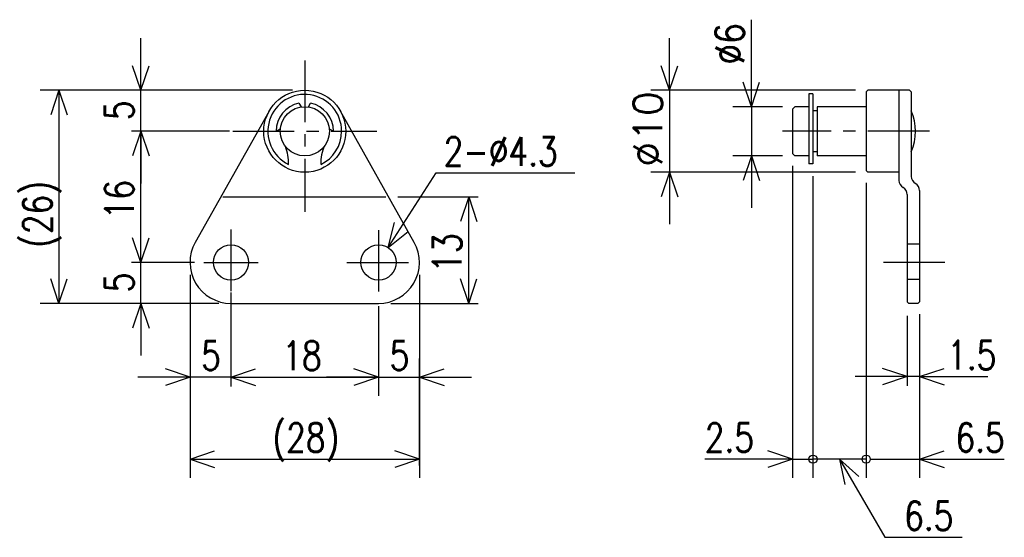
# Model space of a CAD drawing. Extents: x -147 to -27, y 106 to 170.
import ezdxf

# ---------------------------------------------------------------- set-up
doc = ezdxf.new("R2010")
doc.units = 0
doc.linetypes.add('CENTER', pattern=[12, 7.5, -1.5, 1.5, -1.5])
doc.linetypes.add('DASHED', pattern=[4.5, 3, -1.5])
doc.layers.get('0').update_dxf_attribs({"linetype": 'CONTINUOUS'})
doc.styles.get("Standard").update_dxf_attribs({"font": 'txt', "bigfont": 'BIGFONT'})

msp = doc.modelspace()

# ---------------------------------------------------------------- linework, layer by layer
at = {"color": 7, "linetype": 'CONTINUOUS'}
for p, q in [((-58.041954, 158.93146), (-58.041954, 169.54596)), ((-132.54195, 160.93146), (-132.54195, 167.28146)), ((-68.041954, 160.93146), (-68.041954, 167.28146)), ((-58.041954, 158.93146), (-58.041954, 165.28146)), ((-132.54195, 160.93146), (-133.54195, 163.93146)), ((-132.54195, 160.93146), (-131.54195, 163.93146)), ((-68.041954, 160.93146), (-69.041954, 163.93146)), ((-68.041954, 160.93146), (-67.041954, 163.93146)), ((-58.041954, 158.93146), (-59.041954, 161.93146)), ((-58.041954, 158.93146), (-57.041954, 161.93146)), ((-114.04195, 160.93146), (-144.82794, 160.93146)), ((-142.54195, 160.93146), (-143.54195, 157.93146)), ((-142.54195, 160.93146), (-142.54195, 134.93146)), ((-142.54195, 160.93146), (-141.54195, 157.93146)), ((-132.54195, 155.93146), (-132.54195, 160.93146)), ((-45.341957, 160.93146), (-70.327957, 160.93146)), ((-68.041954, 160.93146), (-68.041954, 150.93146)), ((-51.041954, 160.5011), (-51.041954, 151.96773)), ((-50.541954, 160.5011), (-51.041954, 160.5011)), ((-50.541954, 160.5011), (-50.541954, 151.96773)), ((-43.841961, 160.93146), (-44.041954, 160.73146)), ((-44.041954, 160.73146), (-44.041954, 151.13145)), ((-38.741966, 160.93146), (-43.841957, 160.93146)), ((-40.041954, 160.93146), (-40.041954, 149.93146)), ((-38.741966, 160.93146), (-38.541969, 160.73146)), ((-38.541954, 160.73146), (-38.541954, 150.43146)), ((-113.25065, 159.35896), (-112.98486, 158.89859)), ((-112.09906, 158.89857), (-111.83326, 159.35895)), ((-54.241959, 158.93146), (-60.327957, 158.93146)), ((-58.041954, 158.93146), (-58.041954, 152.93146)), ((-52.741959, 158.93147), (-53.041958, 158.63147)), ((-53.041954, 158.63145), (-53.041954, 153.23146)), ((-51.041954, 158.93146), (-52.741959, 158.93146)), ((-44.041954, 158.93146), (-50.041954, 158.93146)), ((-50.041954, 158.93146), (-50.041954, 152.93146)), ((-116.89983, 158.38277), (-125.89983, 142.38277)), ((-99.184074, 142.38277), (-108.18407, 158.38277)), ((-50.041954, 158.43146), (-50.541954, 158.43146)), ((-116.04195, 155.93146), (-115.5272, 156.22865)), ((-109.55672, 156.22865), (-109.04195, 155.93146)), ((-121.74419, 155.93146), (-133.68495, 155.93146)), ((-132.54195, 155.93146), (-133.54195, 152.93146)), ((-132.54195, 155.93146), (-133.54195, 152.93146)), ((-132.54195, 155.93146), (-131.54195, 152.93146)), ((-132.54195, 155.93146), (-132.54195, 149.58146)), ((-132.54195, 139.93146), (-132.54195, 155.93146)), ((-132.54195, 155.93146), (-131.54195, 152.93146)), ((-54.241959, 152.93146), (-60.327957, 152.93146)), ((-58.041954, 152.93146), (-59.041954, 149.93146)), ((-58.041954, 152.93146), (-57.041954, 149.93146)), ((-58.041954, 152.93146), (-58.041954, 146.58146)), ((-53.041965, 153.23146), (-52.741959, 152.93146)), ((-51.041954, 152.93146), (-52.741959, 152.93146)), ((-50.041954, 153.43146), (-50.541954, 153.43146)), ((-44.041954, 152.93146), (-50.041954, 152.93146)), ((-53.041954, 151.73146), (-53.041954, 113.64545)), ((-50.541954, 151.96773), (-51.041954, 151.96773)), ((-102.37831, 141.73933), (-96.515999, 150.84731)), ((-96.515999, 150.84731), (-79.600998, 150.84731)), ((-45.341957, 150.93146), (-70.327957, 150.93146)), ((-68.041954, 150.93146), (-69.041954, 147.93146)), ((-68.041954, 150.93146), (-67.041954, 147.93146)), ((-68.041954, 150.93146), (-68.041954, 144.58146)), ((-50.541954, 150.46773), (-50.541954, 113.64545)), ((-50.541954, 150.46773), (-50.541954, 113.64545)), ((-44.041962, 151.13145), (-43.841965, 150.93146)), ((-40.041954, 150.93146), (-43.841957, 150.93146)), ((-44.041954, 149.63145), (-44.041954, 113.64545)), ((-44.041954, 149.63145), (-44.041954, 113.64545)), ((-122.52627, 147.93146), (-102.66857, 147.93146)), ((-101.16857, 147.93146), (-91.398949, 147.93146)), ((-92.541954, 147.93146), (-93.541954, 144.93146)), ((-92.541954, 134.93146), (-92.541954, 147.93146)), ((-92.541954, 147.93146), (-91.541954, 144.93146)), ((-39.041954, 148.19942), (-39.041954, 135.13145)), ((-37.541954, 148.69942), (-37.541954, 135.13145)), ((-132.54195, 139.93146), (-132.54195, 146.28146)), ((-102.37831, 141.73933), (-101.59551, 144.80319)), ((-102.37831, 141.73933), (-99.913754, 143.72074)), ((-132.54195, 139.93146), (-133.54195, 142.93146)), ((-132.54195, 139.93146), (-133.54195, 142.93146)), ((-132.54195, 139.93146), (-131.54195, 142.93146)), ((-132.54195, 139.93146), (-131.54195, 142.93146)), ((-125.97591, 139.93146), (-133.68495, 139.93146)), ((-132.54195, 134.93146), (-132.54195, 139.93146)), ((-126.54195, 138.43146), (-126.54195, 113.64545)), ((-98.541954, 138.43146), (-98.541954, 113.64545)), ((-142.54195, 134.93146), (-143.54195, 137.93146)), ((-142.54195, 134.93146), (-141.54195, 137.93146)), ((-92.541954, 134.93146), (-93.541954, 137.93146)), ((-92.541954, 134.93146), (-91.541954, 137.93146)), ((-121.54195, 136.28146), (-121.54195, 124.78846)), ((-123.04195, 134.93146), (-144.82794, 134.93146)), ((-132.54195, 134.93146), (-133.54195, 131.93146)), ((-132.54195, 134.93146), (-131.54195, 131.93146)), ((-132.54195, 134.93146), (-132.54195, 128.58146)), ((-121.54195, 134.93146), (-103.54195, 134.93146)), ((-103.54195, 134.58203), (-103.54195, 124.78846)), ((-103.54195, 134.58203), (-103.54195, 123.64545)), ((-102.04195, 134.93146), (-91.398949, 134.93146)), ((-39.041962, 135.13145), (-38.841957, 134.93146)), ((-37.741959, 134.93146), (-38.841957, 134.93146)), ((-37.541962, 135.13145), (-37.741959, 134.93146)), ((-39.041954, 133.43146), (-39.041954, 124.85809)), ((-37.541954, 133.63145), (-37.541954, 124.85809)), ((-37.541954, 133.63145), (-37.541954, 113.64545)), ((-98.541954, 115.14545), (-98.541954, 128.21747)), ((-126.54195, 125.93146), (-129.54195, 126.93146)), ((-121.54195, 125.93146), (-118.54195, 126.93146)), ((-121.54195, 125.93146), (-118.54195, 126.93146)), ((-103.54195, 125.93146), (-106.54195, 126.93146)), ((-103.54195, 125.93146), (-106.54195, 126.93146)), ((-98.541954, 125.93146), (-95.541954, 126.93146)), ((-39.041954, 126.00109), (-42.041954, 127.00109)), ((-37.541954, 126.00109), (-34.541954, 127.00109)), ((-126.54195, 125.93146), (-132.89195, 125.93146)), ((-126.54195, 125.93146), (-129.54195, 124.93146)), ((-121.54195, 125.93146), (-126.54195, 125.93146)), ((-121.54195, 125.93146), (-118.54195, 124.93146)), ((-121.54195, 125.93146), (-115.19195, 125.93146)), ((-121.54195, 125.93146), (-103.54195, 125.93146)), ((-121.54195, 125.93146), (-118.54195, 124.93146)), ((-103.54195, 125.93146), (-109.89195, 125.93146)), ((-103.54195, 125.93146), (-106.54195, 124.93146)), ((-103.54195, 125.93146), (-106.54195, 124.93146)), ((-103.54195, 125.93146), (-98.541954, 125.93146)), ((-98.541954, 125.93146), (-95.541954, 124.93146)), ((-98.541954, 125.93146), (-92.191954, 125.93146)), ((-39.041954, 126.00109), (-45.391954, 126.00109)), ((-39.041954, 126.00109), (-42.041954, 125.00109)), ((-37.541954, 126.00109), (-39.041954, 126.00109)), ((-37.541954, 126.00109), (-34.541954, 125.00109)), ((-37.541954, 126.00109), (-29.191954, 126.00109)), ((-126.54195, 115.93146), (-123.54195, 116.93146)), ((-98.541954, 115.93146), (-101.54195, 116.93146)), ((-53.041954, 115.93146), (-56.041954, 116.93146)), ((-37.541954, 115.93146), (-34.541954, 116.93146)), ((-126.54195, 115.93146), (-98.541954, 115.93146)), ((-126.54195, 115.93146), (-123.54195, 114.93146)), ((-98.541954, 115.93146), (-101.54195, 114.93146)), ((-53.041954, 115.93146), (-63.727394, 115.93146)), ((-53.041954, 115.93146), (-59.391954, 115.93146)), ((-53.041954, 115.93146), (-56.041954, 114.93146)), ((-53.041954, 115.93146), (-50.541954, 115.93146)), ((-44.041954, 115.93146), (-50.541954, 115.93146)), ((-47.291958, 115.93147), (-41.787231, 106.397)), ((-47.291958, 115.93147), (-44.925933, 113.83339)), ((-47.291958, 115.93147), (-46.657984, 112.83339)), ((-43.541954, 115.93146), (-37.541954, 115.93146)), ((-37.541954, 115.93146), (-34.541954, 114.93146)), ((-37.541954, 115.93146), (-27.191954, 115.93146)), ((-41.787228, 106.397), (-32.329979, 106.397))]:
    msp.add_line(p, q, dxfattribs=at)
at = {"color": 7, "linetype": 'CENTER'}
for p, q in [((-112.54195, 164.56427), (-112.54195, 146.09715)), ((-121.31887, 155.93146), (-103.76503, 155.93146)), ((-36.332916, 155.93146), (-54.234413, 155.93146)), ((-121.54195, 143.94072), (-121.54195, 135.93915)), ((-103.54195, 143.86928), (-103.54195, 136.08203)), ((-124.842005, 139.93146), (-118.241895, 139.93146)), ((-107.399539, 139.93146), (-99.684361, 139.93146)), ((-34.441761, 139.93146), (-43.061958, 139.93146))]:
    msp.add_line(p, q, dxfattribs=at)
at = {"color": 7, "linetype": 'DASHED'}
for p, q in [((-37.541954, 142.15109), (-39.041954, 142.15109)), ((-37.62722, 137.85109), (-39.041954, 137.85109))]:
    msp.add_line(p, q, dxfattribs=at)
at = {"color": 7, "linetype": 'CONTINUOUS'}
for centre, radius in [((-112.54195, 155.93146), 5), ((-112.54195, 155.93146), 3), ((-121.54195, 139.93146), 2.15), ((-103.54195, 139.93146), 2.15), ((-50.541954, 115.93146), 0.5), ((-44.041954, 115.93146), 0.5)]:
    msp.add_circle(centre, radius, dxfattribs=at)
for centre, radius, start, end in [((-112.54195, 155.93146), 4.5, 0, 243.67649), ((-112.54195, 155.93146), 3.5, 101.68224, 180), ((-112.54195, 155.93146), 3.5, 0, 78.317758), ((-44.541954, 155.93146), 6.5, 337.38014, 22.619865), ((-112.54195, 155.93146), 4.5, 295.68452, 0), ((-119.52837, 152.19887), 5, 356.55122, 21.884239), ((-105.59422, 152.03833), 5, 154.93583, 181.3764), ((-37.541954, 150.43146), 1, 180, 240.00007), ((-39.041954, 149.93146), 1, 180, 240.00007), ((-40.041954, 148.19942), 1, 0, 60.00007), ((-38.541954, 148.69942), 1, 0, 60.00007), ((-121.54195, 139.93146), 5, 150.64223, 270), ((-103.54195, 139.93146), 5, 270, 29.357773)]:
    msp.add_arc(centre, radius, start, end, dxfattribs=at)

# ---------------------------------------------------------------- texts
for s, width, p in [('%%C6', 0.844216, (-58.916954, 164.05996)), ('%%C10', 1.028808, (-68.916954, 151.58846)), ('5', 0.8, (-133.41695, 157.28846)), ('16', 0.8, (-133.41695, 145.18846)), ('(26)', 0.8, (-143.41695, 141.7089)), ('13', 0.8, (-93.416954, 138.68846)), ('5', 0.8, (-133.41695, 136.28846))]:
    msp.add_text(s, height=3.5, rotation=90.000003, dxfattribs=dict(at, width=width)).set_placement(p)
at = {"color": 7, "linetype": 'CONTINUOUS', "width": 0.8}
for s, p in [('2-%%C4.3', (-95.600999, 151.72231)), ('5', (-125.18495, 126.80646)), ('18', (-115.28495, 126.80646)), ('5', (-102.18495, 126.80646)), ('1.5', (-34.17022, 126.87609)), ('(28)', (-116.48495, 116.80646)), ('2.5', (-63.727395, 116.80646)), ('6.5', (-33.143191, 116.80646)), ('6.5', (-39.415978, 107.272))]:
    msp.add_text(s, height=3.5, dxfattribs=at).set_placement(p)

doc.saveas('drawing.dxf')
